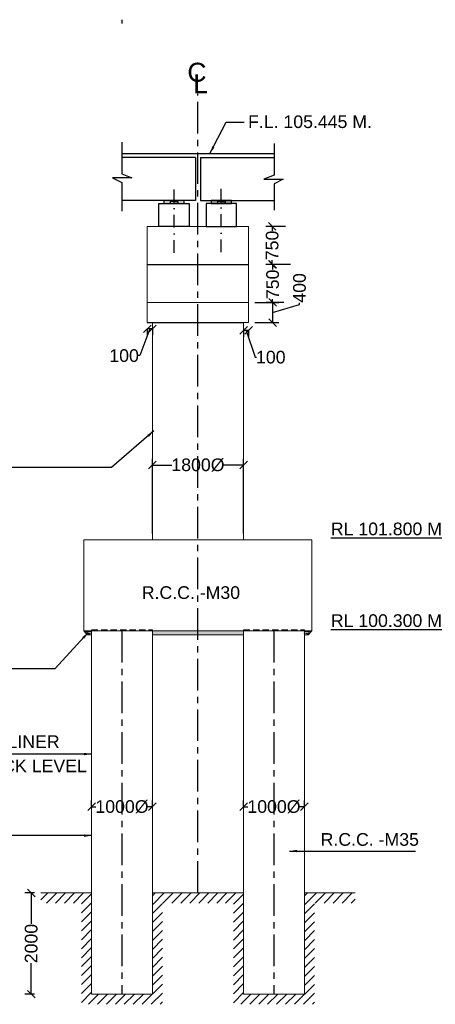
# Model space of a CAD drawing. Header units: millimetres. Extents: x 1237281 to 4354823, y 14417 to 141286.
# Tile 12 of 20: x 4225445 to 4241851, y 42538 to 81428. Entities that reach past the tile are written whole.
import ezdxf

# ---------------------------------------------------------------- set-up
doc = ezdxf.new("R2010")
doc.units = ezdxf.units.MM
doc.header["$LTSCALE"] = 1000
doc.header["$MEASUREMENT"] = 0
doc.header["$PDSIZE"] = -2
for name, pattern in [('CENTER', [2, 1.25, -0.25, 0.25, -0.25]), ('DASHDOT', [1, 0.5, -0.25, 0, -0.25]), ('DASHED2', [0.375, 0.25, -0.125])]:
    doc.linetypes.add(name, pattern=pattern)
doc.layers.add('SYM', color=8, linetype='Continuous', lineweight=5)
doc.layers.add('TITLE', color=7, linetype='Continuous', lineweight=18)
doc.layers.add('text', color=7, linetype='Continuous')
doc.styles.get("Standard").update_dxf_attribs({"font": 'arial.ttf', "height": 500})
doc.dimstyles.new('SANJAY', dxfattribs={"dimscale": 2.755, "dimtxt": 20000000001.9985, "dimasz": 42.0275, "dimexe": 15.388, "dimexo": 15.5775, "dimgap": 1.7375, "dimtad": 0, "dimtih": 1, "dimtoh": 1, "dimdec": 0, "dimzin": 0, "dimdsep": 46, "dimtxsty": 'Standard', "dimcen": 4000, "dimclrd": 3, "dimclre": 6, "dimclrt": 1, "dimadec": 0, "dimazin": 0, "dimtfac": 1, "dimtdec": 0, "dimtofl": 0, "dimtmove": 0, "dimatfit": 3, "dimfxl": 1, "dimtolj": 1, "dimtzin": 0, "dimarcsym": 0})

# ---------------------------------------------------------------- blocks, each defined once
blk = doc.blocks.new('_Oblique')
at = {"color": 0, "linetype": 'ByBlock', "lineweight": -2}
blk.add_line((-0.5, -0.5), (0.5, 0.5), dxfattribs=at)
blk = doc.blocks.new('*D55')
at = {"color": 0, "lineweight": -2, "transparency": 16777216}
for p, q in [((4226032, 46938), (4225649, 46938)), ((4226032, 42938), (4225649, 42938))]:
    blk.add_line(p, q, dxfattribs=at)
at = {"color": 7, "lineweight": -2, "transparency": 16777216}
for p, q in [((4225899, 46938), (4225899, 45718)), ((4225899, 42938), (4225899, 44158))]:
    blk.add_line(p, q, dxfattribs=at)
at = {"layer": 'Defpoints', "color": 0, "transparency": 16777216}
for p in [(4226282, 46938), (4225899, 42938), (4226282, 42938)]:
    blk.add_point(p, dxfattribs=at)
at = {"color": 7, "lineweight": -2, "transparency": 16777216, "xscale": 300, "yscale": 300, "zscale": 300}
for p, rotation in [((4225899, 46938), 90), ((4225899, 42938), 270)]:
    blk.add_blockref('_Oblique', p, dxfattribs=dict(at, rotation=rotation))
at = {"transparency": 16777216, "insert": (4225899, 44938), "char_height": 500, "attachment_point": 5, "rotation": 90}
blk.add_mtext('\\A1;2000', dxfattribs=at)
blk = doc.blocks.new('*D58')
at = {"color": 0, "lineweight": -2, "transparency": 16777216}
for p, q in [((4228282, 50364), (4228282, 50590)), ((4230682, 50364), (4230682, 50590))]:
    blk.add_line(p, q, dxfattribs=at)
at = {"color": 7, "lineweight": -2, "transparency": 16777216}
for p, q in [((4228282, 50340), (4228454, 50340)), ((4230682, 50340), (4230509, 50340))]:
    blk.add_line(p, q, dxfattribs=at)
at = {"layer": 'Defpoints', "color": 0, "transparency": 16777216}
for p in [(4230682, 50340), (4228282, 50114), (4230682, 50114)]:
    blk.add_point(p, dxfattribs=at)
at = {"color": 7, "lineweight": -2, "transparency": 16777216, "xscale": 300, "yscale": 300, "zscale": 300, "rotation": 180}
blk.add_blockref('_Oblique', (4228282, 50340), dxfattribs=at)
at = {"color": 7, "lineweight": -2, "transparency": 16777216, "xscale": 300, "yscale": 300, "zscale": 300}
blk.add_blockref('_Oblique', (4230682, 50340), dxfattribs=at)
at = {"transparency": 16777216, "insert": (4229482, 50340), "char_height": 500, "attachment_point": 5}
blk.add_mtext('\\A1;1000%%C', dxfattribs=at)
blk = doc.blocks.new('*D59')
at = {"color": 0, "lineweight": -2, "transparency": 16777216}
for p, q in [((4234282, 50364), (4234282, 50590)), ((4236682, 50364), (4236682, 50590))]:
    blk.add_line(p, q, dxfattribs=at)
at = {"color": 7, "lineweight": -2, "transparency": 16777216}
for p, q in [((4234282, 50340), (4234454, 50340)), ((4236682, 50340), (4236509, 50340))]:
    blk.add_line(p, q, dxfattribs=at)
at = {"layer": 'Defpoints', "color": 0, "transparency": 16777216}
for p in [(4236682, 50340), (4234282, 50114), (4236682, 50114)]:
    blk.add_point(p, dxfattribs=at)
at = {"color": 7, "lineweight": -2, "transparency": 16777216, "xscale": 300, "yscale": 300, "zscale": 300, "rotation": 180}
blk.add_blockref('_Oblique', (4234282, 50340), dxfattribs=at)
at = {"color": 7, "lineweight": -2, "transparency": 16777216, "xscale": 300, "yscale": 300, "zscale": 300}
blk.add_blockref('_Oblique', (4236682, 50340), dxfattribs=at)
at = {"transparency": 16777216, "insert": (4235482, 50340), "char_height": 500, "attachment_point": 5}
blk.add_mtext('\\A1;1000%%C', dxfattribs=at)
blk = doc.blocks.new('*D50')
at = {"color": 0, "lineweight": -2, "transparency": 16777216}
for p, q in [((4230681, 61139), (4230681, 64088)), ((4234281, 61139), (4234281, 64088))]:
    blk.add_line(p, q, dxfattribs=at)
at = {"color": 7, "lineweight": -2, "transparency": 16777216}
for p, q in [((4230681, 63838), (4231454, 63838)), ((4234281, 63838), (4233509, 63838))]:
    blk.add_line(p, q, dxfattribs=at)
at = {"layer": 'Defpoints', "color": 0, "transparency": 16777216}
for p in [(4234281, 63838), (4230681, 60889), (4234281, 60889)]:
    blk.add_point(p, dxfattribs=at)
at = {"color": 7, "lineweight": -2, "transparency": 16777216, "xscale": 300, "yscale": 300, "zscale": 300, "rotation": 180}
blk.add_blockref('_Oblique', (4230681, 63838), dxfattribs=at)
at = {"color": 7, "lineweight": -2, "transparency": 16777216, "xscale": 300, "yscale": 300, "zscale": 300}
blk.add_blockref('_Oblique', (4234281, 63838), dxfattribs=at)
at = {"transparency": 16777216, "insert": (4232481, 63838), "char_height": 500, "attachment_point": 5}
blk.add_mtext('\\A1;1800%%C', dxfattribs=at)
blk = doc.blocks.new('*D51')
at = {"color": 0, "lineweight": -2, "transparency": 16777216}
for p, q in [((4236133, 71763), (4235180, 71763)), ((4235870, 70263), (4235180, 70263))]:
    blk.add_line(p, q, dxfattribs=at)
at = {"color": 7, "lineweight": -2, "transparency": 16777216}
for p, q in [((4235430, 71763), (4235430, 71555)), ((4235430, 70263), (4235430, 70396))]:
    blk.add_line(p, q, dxfattribs=at)
at = {"layer": 'Defpoints', "color": 0, "transparency": 16777216}
for p in [(4235430, 71763), (4236383, 71763), (4236120, 70263)]:
    blk.add_point(p, dxfattribs=at)
at = {"color": 7, "lineweight": -2, "transparency": 16777216, "xscale": 300, "yscale": 300, "zscale": 300}
for p, rotation in [((4235430, 71763), 90), ((4235430, 70263), 270)]:
    blk.add_blockref('_Oblique', p, dxfattribs=dict(at, rotation=rotation))
at = {"transparency": 16777216, "insert": (4235430, 70975), "char_height": 500, "attachment_point": 5, "rotation": 90}
blk.add_mtext('\\A1;750', dxfattribs=at)
blk = doc.blocks.new('*D52')
at = {"color": 0, "lineweight": -2, "transparency": 16777216}
for p, q in [((4235931, 73263), (4235160, 73263)), ((4236133, 71763), (4235160, 71763))]:
    blk.add_line(p, q, dxfattribs=at)
at = {"color": 7, "lineweight": -2, "transparency": 16777216}
for p, q in [((4235410, 73263), (4235410, 73093)), ((4235410, 71763), (4235410, 71934))]:
    blk.add_line(p, q, dxfattribs=at)
at = {"layer": 'Defpoints', "color": 0, "transparency": 16777216}
for p in [(4235410, 73263), (4236181, 73263), (4236383, 71763)]:
    blk.add_point(p, dxfattribs=at)
at = {"color": 7, "lineweight": -2, "transparency": 16777216, "xscale": 300, "yscale": 300, "zscale": 300}
for p, rotation in [((4235410, 73263), 90), ((4235410, 71763), 270)]:
    blk.add_blockref('_Oblique', p, dxfattribs=dict(at, rotation=rotation))
at = {"transparency": 16777216, "insert": (4235410, 72513), "char_height": 500, "attachment_point": 5, "rotation": 90}
blk.add_mtext('\\A1;750', dxfattribs=at)
blk = doc.blocks.new('*D119')
at = {"color": 0, "lineweight": -2, "transparency": 16777216}
for p, q in [((4234732, 70263), (4235680, 70263)), ((4234732, 69463), (4235680, 69463))]:
    blk.add_line(p, q, dxfattribs=at)
at = {"color": 7, "lineweight": -2, "transparency": 16777216}
for p, q in [((4235430, 70263), (4235430, 69463)), ((4235430, 69863), (4236491, 70181)), ((4236491, 70181), (4236491, 70241))]:
    blk.add_line(p, q, dxfattribs=at)
at = {"layer": 'Defpoints', "color": 0, "transparency": 16777216}
for p in [(4234482, 70263), (4234482, 69463), (4235430, 69463)]:
    blk.add_point(p, dxfattribs=at)
at = {"color": 7, "lineweight": -2, "transparency": 16777216, "xscale": 300, "yscale": 300, "zscale": 300}
for p, rotation in [((4235430, 70263), 90), ((4235430, 69463), 270)]:
    blk.add_blockref('_Oblique', p, dxfattribs=dict(at, rotation=rotation))
at = {"transparency": 16777216, "insert": (4236491, 70833), "char_height": 500, "attachment_point": 5, "rotation": 90}
blk.add_mtext('\\A1;400', dxfattribs=at)
blk = doc.blocks.new('*D120')
at = {"color": 7, "lineweight": -2, "transparency": 16777216}
for p, q in [((4230582, 69219), (4230184, 68158)), ((4230682, 69219), (4230482, 69219)), ((4230184, 68158), (4230124, 68158))]:
    blk.add_line(p, q, dxfattribs=at)
at = {"color": 0, "lineweight": -2, "transparency": 16777216}
for p, q in [((4230482, 69213), (4230482, 68969)), ((4230682, 69213), (4230682, 68969))]:
    blk.add_line(p, q, dxfattribs=at)
at = {"layer": 'Defpoints', "color": 0, "transparency": 16777216}
for p in [(4230482, 69463), (4230682, 69463), (4230482, 69219)]:
    blk.add_point(p, dxfattribs=at)
at = {"color": 7, "lineweight": -2, "transparency": 16777216, "xscale": 300, "yscale": 300, "zscale": 300, "rotation": 180}
blk.add_blockref('_Oblique', (4230482, 69219), dxfattribs=at)
at = {"color": 7, "lineweight": -2, "transparency": 16777216, "xscale": 300, "yscale": 300, "zscale": 300}
blk.add_blockref('_Oblique', (4230682, 69219), dxfattribs=at)
at = {"transparency": 16777216, "insert": (4229566, 68158), "char_height": 500, "attachment_point": 5}
blk.add_mtext('\\A1;100', dxfattribs=at)
blk = doc.blocks.new('*D36')
at = {"color": 0, "lineweight": -2, "transparency": 16777216}
for p, q in [((4234282, 69213), (4234282, 68908)), ((4234482, 69153), (4234482, 68908))]:
    blk.add_line(p, q, dxfattribs=at)
at = {"color": 7, "lineweight": -2, "transparency": 16777216}
for p, q in [((4234482, 69158), (4234282, 69158)), ((4234382, 69158), (4234739, 68097)), ((4234739, 68097), (4234799, 68097))]:
    blk.add_line(p, q, dxfattribs=at)
at = {"layer": 'Defpoints', "color": 0, "transparency": 16777216}
for p in [(4234282, 69463), (4234482, 69403), (4234282, 69158)]:
    blk.add_point(p, dxfattribs=at)
at = {"color": 7, "lineweight": -2, "transparency": 16777216, "xscale": 300, "yscale": 300, "zscale": 300, "rotation": 180}
blk.add_blockref('_Oblique', (4234282, 69158), dxfattribs=at)
at = {"color": 7, "lineweight": -2, "transparency": 16777216, "xscale": 300, "yscale": 300, "zscale": 300}
blk.add_blockref('_Oblique', (4234482, 69158), dxfattribs=at)
at = {"transparency": 16777216, "insert": (4235357, 68097), "char_height": 500, "attachment_point": 5}
blk.add_mtext('\\A1;100', dxfattribs=at)

msp = doc.modelspace()

# ---------------------------------------------------------------- hatches: boundary and pattern name
for points in [[(4231938.1, 74165.6), (4231938.1, 74289.3), (4231141.2, 74289.3), (4231141.2, 74165.6), (4231938.1, 74165.6)], [(4233802.8, 74165.6), (4233802.8, 74289.3), (4233005.8, 74289.3), (4233005.8, 74165.6), (4233802.8, 74165.6)]]:
    msp.add_hatch(color=256).paths.add_polyline_path(points)
at = {"layer": 'SYM'}
h = msp.add_hatch(dxfattribs=at)
h.set_pattern_fill('ANSI31', color=256, scale=2000, angle=180, style=0)
h.set_pattern_definition([(225, (2570214.77, 2168320.31), (176.776695, -176.776695), [])])
edge = h.paths.add_edge_path()
edge.add_line((4226281.6, 46938.3), (4226281.6, 46538.3))
edge.add_line((4226281.6, 46538.3), (4227881.6, 46538.3))
edge.add_line((4227881.6, 46538.3), (4227881.6, 42538.3))
edge.add_line((4227881.6, 42538.3), (4231081.6, 42538.3))
edge.add_line((4231081.6, 42538.3), (4231081.6, 46538.3))
edge.add_line((4231081.6, 46538.3), (4233881.6, 46538.3))
edge.add_line((4233881.6, 46538.3), (4233881.6, 42538.3))
edge.add_line((4233881.6, 42538.3), (4237081.6, 42538.3))
edge.add_line((4237081.6, 42538.3), (4237081.6, 46538.3))
edge.add_line((4237081.6, 46538.3), (4238681.6, 46538.3))
edge.add_line((4238681.6, 46538.3), (4238681.6, 46938.3))
edge.add_line((4238681.6, 46938.3), (4236681.6, 46938.3))
edge.add_line((4236681.6, 46938.3), (4236681.6, 42938.3))
edge.add_line((4236681.6, 42938.3), (4234281.6, 42938.3))
edge.add_line((4234281.6, 42938.3), (4234281.6, 46938.3))
edge.add_line((4234281.6, 46938.3), (4230681.6, 46938.3))
edge.add_line((4230681.6, 46938.3), (4230681.6, 42938.3))
edge.add_line((4230681.6, 42938.3), (4228281.6, 42938.3))
edge.add_line((4228281.6, 42938.3), (4228281.6, 46938.3))
edge.add_line((4228281.6, 46938.3), (4226281.6, 46938.3))
edge.add_line((4226281.6, 46938.3), (4226281.6, 46538.3))
at = {"layer": 'TITLE', "linetype": 'ByBlock'}
h = msp.add_hatch(dxfattribs=at)
h.set_pattern_fill('AR-CONC', color=0, scale=20, style=0)
h.set_pattern_definition([(50, (2570214.77, 2172500.96), (143.4520365, -12.550427), [15, -165]), (355, (2570214.77, 2172500.96), (-27.750267, 150.438427), [12, -132]), (100.4514, (2570226.73, 2172499.92), (115.701876, 137.8879084), [12.748038, -140.2284224]), (46.1842, (2570214.77, 2172540.96), (213.44821, -33.103803), [22.5, -247.5]), (96.6356, (2570232.56, 2172538.2), (186.932541, 194.823574), [19.122058, -210.3426]), (351.1842, (2570214.77, 2172540.96), (186.932389, 194.82372), [18, -198]), (21, (2570234.77, 2172530.96), (119.3814104, -80.523778), [15, -165]), (326, (2570234.77, 2172530.96), (48.663066, 145.030009), [12, -132]), (71.4514, (2570244.72, 2172524.25), (168.044526, 64.506099), [12.748038, -140.2284224]), (37.5, (2570214.773, 2172500.963), (2.4319711, 66.5787708), [0, -130.4, 0, -134, 0, -132.5]), (7.5, (2570214.77, 2172500.96), (52.6139075, 78.8823424), [0, -76.4, 0, -127.4, 0, -50.5]), (327.5, (2570170.173, 2172500.963), (106.7644872, -4.5109743), [0, -50, 0, -156, 0, -207]), (317.5, (2570150.17, 2172500.96), (116.637234, 20.0209965), [0, -65, 0, -103.6, 0, -147])])
h.paths.add_polyline_path([(4227981.6, 57288.9), (4228114.8, 57128.9), (4228281.6, 57128.9), (4228281.6, 57288.9)])
h = msp.add_hatch(dxfattribs=at)
h.set_pattern_fill('AR-CONC', color=0, scale=20, style=0)
h.set_pattern_definition([(50, (2572914.77, 2172500.96), (143.4520365, -12.550427), [15, -165]), (355, (2572914.77, 2172500.96), (-27.750267, 150.438427), [12, -132]), (100.4514, (2572926.73, 2172499.92), (115.701876, 137.8879084), [12.748038, -140.2284224]), (46.1842, (2572914.77, 2172540.96), (213.44821, -33.103803), [22.5, -247.5]), (96.6356, (2572932.56, 2172538.2), (186.932541, 194.823574), [19.122058, -210.3426]), (351.1842, (2572914.77, 2172540.96), (186.932389, 194.82372), [18, -198]), (21, (2572934.77, 2172530.96), (119.3814104, -80.523778), [15, -165]), (326, (2572934.77, 2172530.96), (48.663066, 145.030009), [12, -132]), (71.4514, (2572944.72, 2172524.25), (168.044526, 64.506099), [12.748038, -140.2284224]), (37.5, (2572914.773, 2172500.963), (2.4319711, 66.5787708), [0, -130.4, 0, -134, 0, -132.5]), (7.5, (2572914.77, 2172500.96), (52.6139075, 78.8823424), [0, -76.4, 0, -127.4, 0, -50.5]), (327.5, (2572870.173, 2172500.963), (106.7644872, -4.5109743), [0, -50, 0, -156, 0, -207]), (317.5, (2572850.17, 2172500.96), (116.637234, 20.0209965), [0, -65, 0, -103.6, 0, -147])])
h.paths.add_polyline_path([(4230681.6, 57288.9), (4230681.6, 57128.9), (4234281.6, 57128.9), (4234281.6, 57288.9)])
h = msp.add_hatch(dxfattribs=at)
h.set_pattern_fill('AR-CONC', color=0, scale=20, style=0)
h.set_pattern_definition([(130, (5894748.33, 2172500.96), (-143.4520365, -12.550427), [15, -165]), (185, (5894748.33, 2172500.96), (27.750267, 150.438427), [12, -132]), (79.5486, (5894736.38, 2172499.92), (-115.701876, 137.8879084), [12.748038, -140.2284224]), (133.8158, (5894748.33, 2172540.96), (-213.44821, -33.103803), [22.5, -247.5]), (83.3644, (5894730.54, 2172538.2), (-186.932541, 194.823574), [19.122058, -210.3426]), (188.8158, (5894748.33, 2172540.96), (-186.932389, 194.82372), [18, -198]), (159, (5894728.33, 2172530.96), (-119.3814104, -80.523778), [15, -165]), (214, (5894728.33, 2172530.96), (-48.663066, 145.030009), [12, -132]), (108.5486, (5894718.38, 2172524.25), (-168.044526, 64.506099), [12.748038, -140.2284224]), (142.5, (5894748.33, 2172500.963), (-2.4319711, 66.5787708), [0, -130.4, 0, -134, 0, -132.5]), (172.5, (5894748.33, 2172500.96), (-52.6139075, 78.8823424), [0, -76.4, 0, -127.4, 0, -50.5]), (212.5, (5894792.93, 2172500.963), (-106.7644872, -4.5109743), [0, -50, 0, -156, 0, -207]), (222.5, (5894812.93, 2172500.96), (-116.637234, 20.0209965), [0, -65, 0, -103.6, 0, -147])])
h.paths.add_polyline_path([(4236981.6, 57288.9), (4236832.3, 57128.9), (4236681.6, 57128.9), (4236681.6, 57288.9)])

# ---------------------------------------------------------------- linework, layer by layer
at = {"color": 4, "linetype": 'CENTER'}
for p, q in [((4229481.6, 57288.9), (4229481.6, 42938.3)), ((4235481.6, 57288.9), (4235481.6, 42938.3))]:
    msp.add_line(p, q, dxfattribs=at)
msp.add_lwpolyline([(4232481.6, 46938.3), (4232481.6, 78506)], dxfattribs=at)
for points in [[(4229470.6, 76589.1), (4229470.6, 75340), (4229877.9, 75178.9), (4229114.2, 75178.9), (4229470.6, 74992.4), (4229470.6, 73863.1)], [(4235492.5, 76535.6), (4235492.5, 75286.4), (4235085.2, 75125.3), (4235848.9, 75125.3), (4235492.5, 74938.8), (4235492.5, 73906.3)], [(4229470.6, 76139.3), (4235492.5, 76139.3)], [(4232380.8, 75989.3), (4232380.8, 74289.3), (4229470.6, 74289.3)], [(4232380.8, 75989.3), (4229470.6, 75989.3)], [(4232582.3, 75989.3), (4232582.3, 74289.3), (4235492.5, 74289.3)], [(4232582.3, 75989.3), (4235492.5, 75989.3)], [(4230939.7, 74165.6), (4232139.7, 74165.6), (4232139.7, 73263.2), (4230939.7, 73263.2), (4230939.7, 74165.6)], [(4231539.7, 74165.6), (4231539.7, 74246.5), (4231386.6, 74246.5), (4231386.6, 74165.6)], [(4231539.7, 74165.6), (4231539.7, 74246.5), (4231692.7, 74246.5), (4231692.7, 74165.6)], [(4234004.3, 74165.6), (4232804.3, 74165.6), (4232804.3, 73263.2), (4234004.3, 73263.2), (4234004.3, 74165.6)], [(4233404.3, 74165.6), (4233404.3, 74246.5), (4233251.2, 74246.5), (4233251.2, 74165.6)], [(4233404.3, 74165.6), (4233404.3, 74246.5), (4233557.3, 74246.5), (4233557.3, 74165.6)], [(4230481.6, 71763.2), (4234481.6, 71763.2)], [(4230481.6, 69463.2), (4234281.6, 69463.2)], [(4234281.6, 69463.2), (4234281.6, 69463.2)]]:
    msp.add_lwpolyline(points)
at = {"linetype": 'DASHDOT'}
for points in [[(4231539.7, 72224.3), (4231539.7, 74756.7)], [(4233404.3, 72243.5), (4233404.3, 74756.7)]]:
    msp.add_lwpolyline(points, dxfattribs=at)
for points in [[(4231141.2, 74165.6), (4231938.1, 74165.6), (4231938.1, 74289.3), (4231141.2, 74289.3)], [(4233005.8, 74165.6), (4233802.8, 74165.6), (4233802.8, 74289.3), (4233005.8, 74289.3)]]:
    msp.add_lwpolyline(points, close=True)
at = {"layer": 'text', "lineweight": 25}
msp.add_line((4229492.4, 81273.2), (4229492.4, 81427.9), dxfattribs=at)
at = {"layer": 'TITLE', "color": 0, "linetype": 'ByBlock'}
for p, q in [((4230481.6, 69463.2), (4230481.6, 73263.2)), ((4230481.6, 73263.2), (4234481.6, 73263.2)), ((4234481.6, 69463.2), (4234481.6, 73263.2)), ((4230481.6, 70263.2), (4234481.6, 70263.2)), ((4230681.6, 69463.2), (4230481.6, 69463.2)), ((4230681.5, 60888.9), (4230681.4, 69463.2)), ((4232481.6, 69463.2), (4234481.6, 69463.2)), ((4234281.4, 60888.9), (4234281.4, 69463.2)), ((4232481.6, 60888.9), (4227981.6, 60888.9)), ((4227981.6, 60888.9), (4227981.6, 57288.9)), ((4236981.6, 60888.9), (4232481.6, 60888.9)), ((4236981.6, 57288.9), (4236981.6, 60888.9)), ((4227981.6, 57288.9), (4236981.6, 57288.9)), ((4227981.6, 57288.9), (4229481.6, 57288.9)), ((4227981.6, 57288.9), (4229481.6, 57288.9)), ((4228281.6, 57288.9), (4228281.6, 57328.9)), ((4228281.6, 57288.9), (4228281.6, 42938.3)), ((4228281.6, 57288.9), (4229481.6, 57288.9)), ((4229481.6, 57288.9), (4230681.6, 57288.9)), ((4230681.6, 57328.9), (4230681.6, 57288.9)), ((4230681.6, 57288.9), (4230681.6, 42938.3)), ((4234281.6, 57288.9), (4234281.6, 57328.9)), ((4235481.6, 57288.9), (4234281.6, 57288.9)), ((4234281.6, 57288.9), (4234281.6, 42938.3)), ((4236981.6, 57288.9), (4235481.6, 57288.9)), ((4236681.6, 57288.9), (4235481.6, 57288.9)), ((4236981.6, 57288.9), (4235481.6, 57288.9)), ((4236681.6, 57328.9), (4236681.6, 57288.9)), ((4236681.6, 57288.9), (4236681.6, 42938.3)), ((4226281.6, 46938.3), (4228281.6, 46938.3)), ((4228281.6, 42938.3), (4228281.6, 46938.3)), ((4228281.6, 42938.3), (4228281.6, 46938.3)), ((4230681.6, 46938.3), (4234281.6, 46938.3)), ((4236681.6, 46938.3), (4238681.6, 46938.3)), ((4228281.6, 42938.3), (4230681.6, 42938.3)), ((4234281.6, 42938.3), (4236681.6, 42938.3))]:
    msp.add_line(p, q, dxfattribs=at)
at = {"layer": 'TITLE', "color": 0, "linetype": 'DASHED2'}
for p, q in [((4228281.6, 57328.9), (4230681.6, 57328.9)), ((4234281.6, 57328.9), (4236681.6, 57328.9))]:
    msp.add_line(p, q, dxfattribs=at)
at = {"layer": 'TITLE', "color": 0, "linetype": 'ByBlock'}
for points in [[(4232481.6, 60888.9), (4236981.6, 60888.9), (4236981.6, 57288.9), (4227981.6, 57288.9), (4227981.6, 60888.9), (4230681.6, 60888.9)], [(4227981.6, 57288.9), (4228114.8, 57128.9), (4228281.6, 57128.9), (4228281.6, 57288.9), (4227981.6, 57288.9)], [(4230681.6, 57288.9), (4230681.6, 57128.9), (4234281.6, 57128.9)], [(4230681.6, 57288.9), (4230681.6, 57128.9), (4234281.6, 57128.9), (4234281.6, 57288.9), (4230681.6, 57288.9)], [(4236681.6, 57288.9), (4236681.6, 57128.9), (4236832.3, 57128.9)], [(4236981.6, 57288.9), (4236832.3, 57128.9), (4236681.6, 57128.9), (4236681.6, 57288.9), (4236981.6, 57288.9)], [(4228114.8, 57128.9), (4228281.6, 57128.9)]]:
    msp.add_lwpolyline(points, dxfattribs=at)

# ---------------------------------------------------------------- texts
for s, p in [('R.C.C. -M30', (4230263.2, 58550.5)), ('6 MM. THK. PERMANENT MS LINER  ', (4215225.7, 52663.8)), ('UPTO SCOUR LEVEL OR ROCK LEVEL ', (4215248.4, 51705.7)), ('R.C.C. -M35', (4237324.8, 48799.3))]:
    msp.add_text(s, height=500).set_placement(p)
at = {"char_height": 500, "attachment_point": 1}
for s, insert, width in [('F.L. 105.445 M.', (4234459.2, 77648.4), 6110.555), ('{\\LRL 101.800 M}', (4237726.5, 61565.3), 8453.958), ('{\\LRL 100.300 M}', (4237726.5, 57943.4), 8453.958)]:
    msp.add_mtext(s, dxfattribs=dict(at, insert=insert, width=width))
at = {"layer": 'text', "color": 0, "char_height": 750, "width": 552.862, "attachment_point": 1}
for s, insert in [('C', (4232062.6, 79727.4)), ('L', (4232294.3, 79272.7))]:
    msp.add_mtext(s, dxfattribs=dict(at, insert=insert))

# ---------------------------------------------------------------- dimensions: what is measured, and where the dimension line sits
for base, p1, p2, picture, middle in [((4235410.4, 73263.2), (4236383, 71763.2), (4236181.1, 73263.2), '*D52', (4235410.4, 72513.2)), ((4235430, 71763.2), (4236119.8, 70263.2), (4236383, 71763.2), '*D51', (4235430, 70975.2))]:
    dim = msp.add_linear_dim(base=base, p1=p1, p2=p2, angle=90, dimstyle='SANJAY', override={"dimscale": 1, "dimtxt": 500, "dimasz": 300, "dimexe": 250, "dimexo": 250, "dimgap": 30, "dimtih": 0, "dimtoh": 0, "dimlfac": 0.5, "dimblk": 'Oblique', "dimcen": -1000, "dimclrd": 7, "dimclre": 0, "dimclrt": 256, "dimtmove": 1})
    dim.commit()
    dim.dimension.update_dxf_attribs({"geometry": picture, "text_midpoint": middle, "dimtype": 160})
for base, p1, p2, override, picture, middle in [((4235430, 69463.2), (4234481.6, 70263.2), (4234481.6, 69463.2), {"dimscale": 1, "dimtxt": 500, "dimasz": 300, "dimexe": 250, "dimexo": 250, "dimgap": 30, "dimtih": 0, "dimtoh": 0, "dimlfac": 0.5, "dimblk": 'Oblique', "dimcen": -1000, "dimclrd": 7, "dimclre": 0, "dimclrt": 256, "dimtmove": 1}, '*D119', (4236490.8, 70271.4)), ((4225899.3, 42938.3), (4226281.6, 46938.3), (4226281.6, 42938.3), {"dimscale": 1, "dimtxt": 500, "dimasz": 300, "dimexe": 250, "dimexo": 250, "dimgap": 30, "dimtih": 0, "dimtoh": 0, "dimlfac": 0.5, "dimblk": 'Oblique', "dimcen": -1000, "dimclrd": 7, "dimclre": 0, "dimclrt": 256}, '*D55', (4225899.3, 44938.3))]:
    dim = msp.add_linear_dim(base=base, p1=p1, p2=p2, angle=90, dimstyle='SANJAY', override=override)
    dim.commit()
    dim.dimension.update_dxf_attribs({"geometry": picture, "text_midpoint": middle})
for base, p1, p2, picture, middle in [((4230481.6, 69218.6), (4230681.6, 69463.2), (4230481.6, 69463.2), '*D120', (4230094, 68157.8)), ((4234281.6, 69158.2), (4234481.6, 69402.7), (4234281.6, 69463.2), '*D36', (4234829.3, 68097.3))]:
    dim = msp.add_linear_dim(base=base, p1=p1, p2=p2, dimstyle='SANJAY', override={"dimscale": 1, "dimtxt": 500, "dimasz": 300, "dimexe": 250, "dimexo": 250, "dimgap": 30, "dimtih": 0, "dimtoh": 0, "dimlfac": 0.5, "dimblk": 'Oblique', "dimcen": -1000, "dimclrd": 7, "dimclre": 0, "dimclrt": 256, "dimtmove": 1})
    dim.commit()
    dim.dimension.update_dxf_attribs({"geometry": picture, "text_midpoint": middle, "dimtype": 160})
for base, p1, p2, text, override, picture, middle in [((4234281.4, 63837.9), (4230681.5, 60888.9), (4234281.4, 60888.9), '1800%%C', {"dimscale": 1, "dimtxt": 500, "dimasz": 300, "dimexe": 250, "dimexo": 250, "dimgap": 30, "dimtih": 0, "dimtoh": 0, "dimlfac": 0.5, "dimblk": 'Oblique', "dimcen": -1000, "dimclrd": 7, "dimclre": 0, "dimclrt": 256}, '*D50', (4232481.4, 63837.9)), ((4230681.6, 50340), (4228281.6, 50113.6), (4230681.6, 50113.6), '1000%%C', {"dimscale": 1, "dimtxt": 500, "dimasz": 300, "dimexe": 250, "dimexo": 250, "dimgap": 30, "dimtih": 0, "dimtoh": 0, "dimlfac": 0.5, "dimblk": 'Oblique', "dimcen": -1000, "dimclrd": 7, "dimclre": 0, "dimclrt": 256, "dimtmove": 1}, '*D58', (4229481.6, 50340)), ((4236681.6, 50340), (4234281.6, 50113.6), (4236681.6, 50113.6), '1000%%C', {"dimscale": 1, "dimtxt": 500, "dimasz": 300, "dimexe": 250, "dimexo": 250, "dimgap": 30, "dimtih": 0, "dimtoh": 0, "dimlfac": 0.5, "dimblk": 'Oblique', "dimcen": -1000, "dimclrd": 7, "dimclre": 0, "dimclrt": 256, "dimtmove": 1}, '*D59', (4235481.6, 50340))]:
    dim = msp.add_linear_dim(base=base, p1=p1, p2=p2, text=text, dimstyle='SANJAY', override=override)
    dim.commit()
    dim.dimension.update_dxf_attribs({"geometry": picture, "text_midpoint": middle})

# ---------------------------------------------------------------- leaders
for points in [[(4232952.5, 76139.3), (4233601.4, 77380.9), (4234307.6, 77380.9)], [(4230740.5, 65185.8), (4229069.8, 63745), (4221167.7, 63745)], [(4228153.4, 57227.7), (4226835.2, 55788.7), (4219984.6, 55788.7)], [(4228281.6, 52422.4), (4217842.6, 52422.4)], [(4228281.6, 49200.5), (4217842.6, 49200.5)], [(4236095.9, 48591.3), (4241071.8, 48591.3)]]:
    msp.add_leader(points, dimstyle='SANJAY', override={"dimscale": 1, "dimtxt": 500, "dimasz": 300, "dimexe": 250, "dimexo": 250, "dimgap": 30, "dimtih": 0, "dimtoh": 0, "dimlfac": 0.5, "dimcen": -1000, "dimclrd": 7, "dimclre": 0, "dimclrt": 256})

doc.saveas('drawing.dxf')
